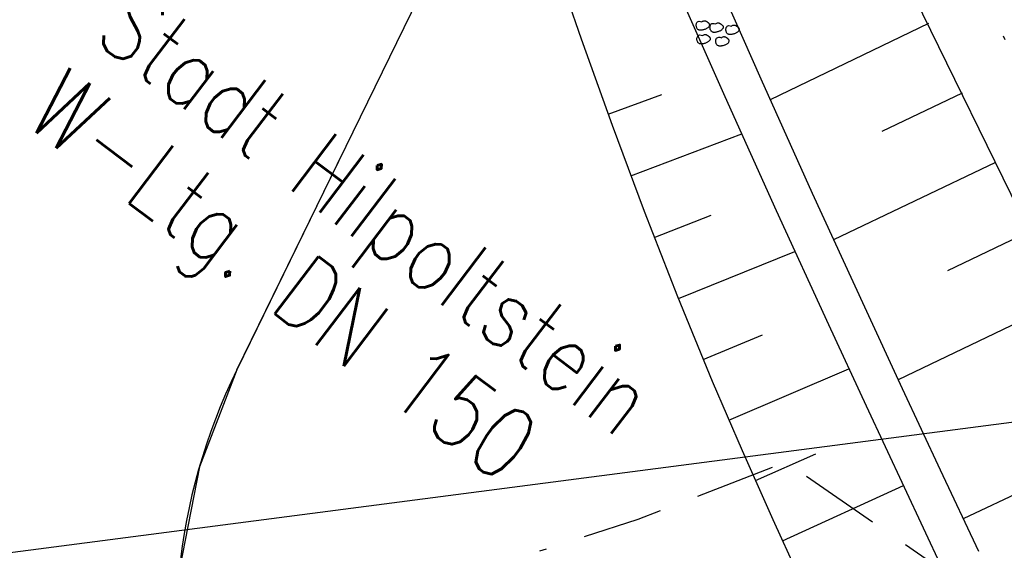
# Model space of a CAD drawing. Extents: x 446224 to 446791, y 446199 to 447379.
# Tile 106 of 113: x 446314 to 446338, y 447311 to 447324. Entities that reach past the tile are written whole.
import ezdxf

# ---------------------------------------------------------------- set-up
doc = ezdxf.new("R2010")
doc.units = 0
doc.header["$LTSCALE"] = 2
doc.header["$MEASUREMENT"] = 0
for name, pattern in [('AUSGEZOGEN', [0]), ('GESTRICH-X2', [1.5, 1, -0.5]), ('GETRENNTX3', [3.25, 1, -0.75, 0, -0.75, 0, -0.75])]:
    doc.linetypes.add(name, pattern=pattern)
for name, color, linetype in [('BOESCHG', 250, 'AUSGEZOGEN'), ('DB-Autohof', 15, 'CONTINUOUS'), ('Planeinteilung', 250, 'CONTINUOUS'), ('RAHMEN', 7, 'AUSGEZOGEN'), ('TELEKOM', 4, 'GETRENNTX3'), ('W-LTG', 4, 'GESTRICH-X2')]:
    doc.layers.add(name, color=color, linetype=linetype)
doc.styles.add('ROMANS', font='romans.shx', dxfattribs={"width": 0.8})

# ---------------------------------------------------------------- blocks, each defined once
blk = doc.blocks.new('1135420')
at = {"layer": 'RAHMEN'}
blk.add_line((25, 415), (25, 5), dxfattribs=at)

msp = doc.modelspace()

# ---------------------------------------------------------------- linework, layer by layer
at = {"layer": 'BOESCHG'}
msp.add_lwpolyline([(446482.746, 447140.555, 0.000007), (446485.092, 447124.399, 0.000282)], format="xyb", dxfattribs=at)
at = {"layer": 'DB-Autohof', "linetype": 'Continuous'}
for p, q in [((446319.288, 447315.715), (446326.922, 447331.342)), ((446334.316, 447328.901), (446339.692, 447317.875)), ((446327.275, 447325.746), (446327.885, 447323.977)), ((446331.104, 447325.84), (446332.372, 447322.981)), ((446330.204, 447325.402), (446331.473, 447322.543)), ((446330.767, 447324.374), (446330.775, 447324.391)), ((446330.775, 447324.391), (446330.789, 447324.405)), ((446330.789, 447324.405), (446330.806, 447324.415)), ((446330.806, 447324.415), (446330.83, 447324.419)), ((446330.83, 447324.419), (446330.86, 447324.416)), ((446330.86, 447324.416), (446330.897, 447324.406)), ((446330.897, 447324.406), (446330.914, 447324.417)), ((446330.914, 447324.417), (446330.929, 447324.425)), ((446330.929, 447324.425), (446330.943, 447324.43)), ((446330.943, 447324.43), (446330.956, 447324.432)), ((446330.956, 447324.432), (446330.967, 447324.432)), ((446330.967, 447324.432), (446330.977, 447324.43)), ((446330.977, 447324.43), (446330.987, 447324.427)), ((446330.987, 447324.427), (446330.997, 447324.423)), ((446330.997, 447324.423), (446331.006, 447324.419)), ((446331.006, 447324.419), (446331.015, 447324.414)), ((446331.015, 447324.414), (446331.023, 447324.409)), ((446331.023, 447324.409), (446331.032, 447324.403)), ((446331.032, 447324.403), (446331.04, 447324.397)), ((446331.04, 447324.397), (446331.047, 447324.391)), ((446331.047, 447324.391), (446331.055, 447324.385)), ((446330.757, 447324.318), (446330.758, 447324.336)), ((446330.758, 447324.301), (446330.757, 447324.318)), ((446330.758, 447324.336), (446330.761, 447324.355)), ((446330.76, 447324.284), (446330.758, 447324.301)), ((446330.764, 447324.269), (446330.76, 447324.284)), ((446330.761, 447324.355), (446330.767, 447324.374)), ((446330.769, 447324.255), (446330.764, 447324.269)), ((446330.775, 447324.243), (446330.769, 447324.255)), ((446330.782, 447324.232), (446330.775, 447324.243)), ((446330.791, 447324.222), (446330.782, 447324.232)), ((446330.8, 447324.214), (446330.791, 447324.222)), ((446330.81, 447324.208), (446330.8, 447324.214)), ((446330.821, 447324.202), (446330.81, 447324.208)), ((446330.832, 447324.199), (446330.821, 447324.202)), ((446330.845, 447324.196), (446330.832, 447324.199)), ((446330.858, 447324.195), (446330.845, 447324.196)), ((446330.872, 447324.195), (446330.858, 447324.195)), ((446330.888, 447324.196), (446330.872, 447324.195)), ((446330.903, 447324.198), (446330.888, 447324.196)), ((446330.92, 447324.201), (446330.903, 447324.198)), ((446330.937, 447324.205), (446330.92, 447324.201)), ((446330.954, 447324.21), (446330.937, 447324.205)), ((446330.97, 447324.216), (446330.954, 447324.21)), ((446330.987, 447324.222), (446330.97, 447324.216)), ((446331.002, 447324.23), (446330.987, 447324.222)), ((446331.017, 447324.237), (446331.002, 447324.23)), ((446331.031, 447324.246), (446331.017, 447324.237)), ((446331.043, 447324.254), (446331.031, 447324.246)), ((446331.054, 447324.263), (446331.043, 447324.254)), ((446331.063, 447324.273), (446331.054, 447324.263)), ((446331.055, 447324.385), (446331.061, 447324.378)), ((446331.061, 447324.378), (446331.068, 447324.37)), ((446331.071, 447324.282), (446331.063, 447324.273)), ((446331.068, 447324.37), (446331.074, 447324.363)), ((446331.078, 447324.292), (446331.071, 447324.282)), ((446331.074, 447324.363), (446331.079, 447324.355)), ((446331.083, 447324.301), (446331.078, 447324.292)), ((446331.079, 447324.355), (446331.083, 447324.346)), ((446331.083, 447324.346), (446331.086, 447324.338)), ((446331.086, 447324.311), (446331.083, 447324.301)), ((446331.086, 447324.338), (446331.087, 447324.329)), ((446331.087, 447324.32), (446331.086, 447324.311)), ((446331.087, 447324.329), (446331.087, 447324.32)), ((446331.1, 447324.264), (446331.101, 447324.282)), ((446331.101, 447324.246), (446331.1, 447324.264)), ((446331.101, 447324.282), (446331.104, 447324.301)), ((446331.103, 447324.23), (446331.101, 447324.246)), ((446331.107, 447324.215), (446331.103, 447324.23)), ((446331.104, 447324.301), (446331.11, 447324.32)), ((446331.112, 447324.201), (446331.107, 447324.215)), ((446331.11, 447324.32), (446331.119, 447324.337)), ((446331.119, 447324.189), (446331.112, 447324.201)), ((446331.119, 447324.337), (446331.132, 447324.351)), ((446331.126, 447324.178), (446331.119, 447324.189)), ((446331.134, 447324.168), (446331.126, 447324.178)), ((446331.132, 447324.351), (446331.15, 447324.361)), ((446331.143, 447324.16), (446331.134, 447324.168)), ((446331.153, 447324.153), (446331.143, 447324.16)), ((446331.15, 447324.361), (446331.173, 447324.365)), ((446331.164, 447324.148), (446331.153, 447324.153)), ((446331.176, 447324.144), (446331.164, 447324.148)), ((446331.173, 447324.365), (446331.203, 447324.362)), ((446331.188, 447324.142), (446331.176, 447324.144)), ((446331.202, 447324.141), (446331.188, 447324.142)), ((446331.216, 447324.141), (446331.202, 447324.141)), ((446331.203, 447324.362), (446331.24, 447324.351)), ((446331.231, 447324.142), (446331.216, 447324.141)), ((446331.247, 447324.144), (446331.231, 447324.142)), ((446331.24, 447324.351), (446331.257, 447324.363)), ((446331.263, 447324.147), (446331.247, 447324.144)), ((446331.257, 447324.363), (446331.273, 447324.371)), ((446331.28, 447324.151), (446331.263, 447324.147)), ((446331.273, 447324.371), (446331.287, 447324.376)), ((446331.297, 447324.156), (446331.28, 447324.151)), ((446331.287, 447324.376), (446331.299, 447324.378)), ((446331.314, 447324.162), (446331.297, 447324.156)), ((446331.299, 447324.378), (446331.311, 447324.378)), ((446331.311, 447324.378), (446331.321, 447324.376)), ((446331.33, 447324.168), (446331.314, 447324.162)), ((446331.321, 447324.376), (446331.331, 447324.373)), ((446331.346, 447324.175), (446331.33, 447324.168)), ((446331.331, 447324.373), (446331.34, 447324.369)), ((446331.34, 447324.369), (446331.349, 447324.364)), ((446331.361, 447324.183), (446331.346, 447324.175)), ((446331.349, 447324.364), (446331.358, 447324.36)), ((446331.358, 447324.36), (446331.367, 447324.355)), ((446331.374, 447324.191), (446331.361, 447324.183)), ((446331.367, 447324.355), (446331.375, 447324.349)), ((446331.386, 447324.2), (446331.374, 447324.191)), ((446331.375, 447324.349), (446331.383, 447324.343)), ((446331.383, 447324.343), (446331.391, 447324.337)), ((446331.397, 447324.209), (446331.386, 447324.2)), ((446331.391, 447324.337), (446331.398, 447324.33)), ((446331.407, 447324.218), (446331.397, 447324.209)), ((446331.398, 447324.33), (446331.405, 447324.324)), ((446331.405, 447324.324), (446331.411, 447324.316)), ((446331.415, 447324.228), (446331.407, 447324.218)), ((446331.411, 447324.316), (446331.417, 447324.309)), ((446331.421, 447324.238), (446331.415, 447324.228)), ((446331.417, 447324.309), (446331.422, 447324.301)), ((446331.426, 447324.247), (446331.421, 447324.238)), ((446331.422, 447324.301), (446331.426, 447324.292)), ((446331.426, 447324.292), (446331.429, 447324.284)), ((446331.429, 447324.257), (446331.426, 447324.247)), ((446331.429, 447324.284), (446331.431, 447324.275)), ((446331.431, 447324.266), (446331.429, 447324.257)), ((446331.431, 447324.275), (446331.431, 447324.266)), ((446331.498, 447324.21), (446331.499, 447324.228)), ((446331.499, 447324.192), (446331.498, 447324.21)), ((446331.499, 447324.228), (446331.502, 447324.247)), ((446331.501, 447324.176), (446331.499, 447324.192)), ((446331.505, 447324.161), (446331.501, 447324.176)), ((446331.502, 447324.247), (446331.508, 447324.266)), ((446331.51, 447324.147), (446331.505, 447324.161)), ((446331.508, 447324.266), (446331.517, 447324.283)), ((446331.516, 447324.135), (446331.51, 447324.147)), ((446331.517, 447324.283), (446331.53, 447324.297)), ((446331.53, 447324.297), (446331.548, 447324.306)), ((446331.548, 447324.306), (446331.571, 447324.311)), ((446331.571, 447324.311), (446331.601, 447324.308)), ((446331.601, 447324.308), (446331.638, 447324.297)), ((446331.638, 447324.297), (446331.655, 447324.309)), ((446331.655, 447324.309), (446331.671, 447324.317)), ((446331.671, 447324.317), (446331.684, 447324.322)), ((446331.684, 447324.322), (446331.697, 447324.324)), ((446331.697, 447324.324), (446331.708, 447324.324)), ((446331.708, 447324.324), (446331.719, 447324.322)), ((446331.719, 447324.322), (446331.729, 447324.319)), ((446331.729, 447324.319), (446331.738, 447324.315)), ((446331.738, 447324.315), (446331.747, 447324.31)), ((446331.747, 447324.31), (446331.756, 447324.306)), ((446331.756, 447324.306), (446331.765, 447324.3)), ((446331.765, 447324.3), (446331.773, 447324.295)), ((446331.784, 447324.146), (446331.772, 447324.137)), ((446331.773, 447324.295), (446331.781, 447324.289)), ((446331.781, 447324.289), (446331.789, 447324.283)), ((446331.795, 447324.155), (446331.784, 447324.146)), ((446331.789, 447324.283), (446331.796, 447324.276)), ((446331.805, 447324.164), (446331.795, 447324.155)), ((446331.796, 447324.276), (446331.803, 447324.269)), ((446331.803, 447324.269), (446331.809, 447324.262)), ((446331.813, 447324.174), (446331.805, 447324.164)), ((446331.809, 447324.262), (446331.815, 447324.254)), ((446331.819, 447324.183), (446331.813, 447324.174)), ((446331.815, 447324.254), (446331.82, 447324.246)), ((446331.824, 447324.193), (446331.819, 447324.183)), ((446331.82, 447324.246), (446331.824, 447324.238)), ((446331.824, 447324.238), (446331.827, 447324.23)), ((446331.827, 447324.202), (446331.824, 447324.193)), ((446331.827, 447324.23), (446331.828, 447324.221)), ((446331.829, 447324.212), (446331.827, 447324.202)), ((446331.828, 447324.221), (446331.829, 447324.212)), ((446336.554, 447324.362), (446332.607, 447322.456)), ((446327.885, 447323.977), (446328.656, 447321.822)), ((446330.775, 447323.975), (446330.776, 447323.993)), ((446330.776, 447323.957), (446330.775, 447323.975)), ((446330.776, 447323.993), (446330.779, 447324.012)), ((446330.778, 447323.941), (446330.776, 447323.957)), ((446330.782, 447323.926), (446330.778, 447323.941)), ((446330.779, 447324.012), (446330.785, 447324.031)), ((446330.787, 447323.912), (446330.782, 447323.926)), ((446330.785, 447324.031), (446330.794, 447324.048)), ((446330.793, 447323.9), (446330.787, 447323.912)), ((446330.801, 447323.889), (446330.793, 447323.9)), ((446330.794, 447324.048), (446330.807, 447324.062)), ((446330.807, 447324.062), (446330.825, 447324.072)), ((446330.825, 447324.072), (446330.848, 447324.076)), ((446330.848, 447324.076), (446330.878, 447324.073)), ((446330.878, 447324.073), (446330.915, 447324.062)), ((446330.915, 447324.062), (446330.932, 447324.074)), ((446330.932, 447324.074), (446330.947, 447324.082)), ((446330.947, 447324.082), (446330.961, 447324.087)), ((446330.961, 447324.087), (446330.974, 447324.089)), ((446330.974, 447324.089), (446330.985, 447324.089)), ((446330.985, 447324.089), (446330.996, 447324.087)), ((446330.996, 447324.087), (446331.005, 447324.084)), ((446331.005, 447324.084), (446331.015, 447324.08)), ((446331.015, 447324.08), (446331.024, 447324.075)), ((446331.035, 447323.894), (446331.02, 447323.886)), ((446331.024, 447324.075), (446331.033, 447324.071)), ((446331.033, 447324.071), (446331.041, 447324.066)), ((446331.049, 447323.902), (446331.035, 447323.894)), ((446331.041, 447324.066), (446331.05, 447324.06)), ((446331.061, 447323.911), (446331.049, 447323.902)), ((446331.05, 447324.06), (446331.058, 447324.054)), ((446331.058, 447324.054), (446331.065, 447324.048)), ((446331.072, 447323.92), (446331.061, 447323.911)), ((446331.065, 447324.048), (446331.073, 447324.041)), ((446331.081, 447323.929), (446331.072, 447323.92)), ((446331.073, 447324.041), (446331.08, 447324.035)), ((446331.08, 447324.035), (446331.086, 447324.027)), ((446331.09, 447323.939), (446331.081, 447323.929)), ((446331.086, 447324.027), (446331.092, 447324.02)), ((446331.096, 447323.949), (446331.09, 447323.939)), ((446331.092, 447324.02), (446331.097, 447324.012)), ((446331.101, 447323.958), (446331.096, 447323.949)), ((446331.097, 447324.012), (446331.101, 447324.003)), ((446331.101, 447324.003), (446331.104, 447323.995)), ((446331.104, 447323.968), (446331.101, 447323.958)), ((446331.104, 447323.995), (446331.105, 447323.986)), ((446331.105, 447323.977), (446331.104, 447323.968)), ((446331.105, 447323.986), (446331.105, 447323.977)), ((446331.245, 447323.92), (446331.246, 447323.939)), ((446331.246, 447323.903), (446331.245, 447323.92)), ((446331.246, 447323.939), (446331.249, 447323.958)), ((446331.248, 447323.887), (446331.246, 447323.903)), ((446331.249, 447323.958), (446331.255, 447323.977)), ((446331.255, 447323.977), (446331.264, 447323.994)), ((446331.264, 447323.994), (446331.277, 447324.008)), ((446331.277, 447324.008), (446331.295, 447324.017)), ((446331.295, 447324.017), (446331.318, 447324.022)), ((446331.318, 447324.022), (446331.348, 447324.019)), ((446331.348, 447324.019), (446331.385, 447324.008)), ((446331.385, 447324.008), (446331.402, 447324.02)), ((446331.402, 447324.02), (446331.417, 447324.028)), ((446331.417, 447324.028), (446331.431, 447324.033)), ((446331.431, 447324.033), (446331.444, 447324.035)), ((446331.444, 447324.035), (446331.455, 447324.035)), ((446331.455, 447324.035), (446331.466, 447324.033)), ((446331.466, 447324.033), (446331.475, 447324.03)), ((446331.475, 447324.03), (446331.485, 447324.026)), ((446331.485, 447324.026), (446331.494, 447324.021)), ((446331.494, 447324.021), (446331.503, 447324.017)), ((446331.503, 447324.017), (446331.512, 447324.011)), ((446331.512, 447324.011), (446331.52, 447324.006)), ((446331.524, 447324.123), (446331.516, 447324.135)), ((446331.52, 447324.006), (446331.528, 447324)), ((446331.532, 447324.114), (446331.524, 447324.123)), ((446331.528, 447324), (446331.536, 447323.994)), ((446331.541, 447324.106), (446331.532, 447324.114)), ((446331.536, 447323.994), (446331.543, 447323.987)), ((446331.551, 447324.099), (446331.541, 447324.106)), ((446331.543, 447323.987), (446331.55, 447323.98)), ((446331.55, 447323.98), (446331.556, 447323.973)), ((446331.562, 447324.094), (446331.551, 447324.099)), ((446331.556, 447323.973), (446331.562, 447323.965)), ((446331.566, 447323.894), (446331.56, 447323.885)), ((446331.574, 447324.09), (446331.562, 447324.094)), ((446331.562, 447323.965), (446331.567, 447323.957)), ((446331.571, 447323.904), (446331.566, 447323.894)), ((446331.567, 447323.957), (446331.571, 447323.949)), ((446331.571, 447323.949), (446331.574, 447323.94)), ((446331.574, 447323.913), (446331.571, 447323.904)), ((446331.586, 447324.088), (446331.574, 447324.09)), ((446331.574, 447323.94), (446331.575, 447323.932)), ((446331.576, 447323.923), (446331.574, 447323.913)), ((446331.575, 447323.932), (446331.576, 447323.923)), ((446331.6, 447324.086), (446331.586, 447324.088)), ((446331.614, 447324.086), (446331.6, 447324.086)), ((446331.629, 447324.088), (446331.614, 447324.086)), ((446331.645, 447324.09), (446331.629, 447324.088)), ((446331.661, 447324.093), (446331.645, 447324.09)), ((446331.678, 447324.097), (446331.661, 447324.093)), ((446331.695, 447324.102), (446331.678, 447324.097)), ((446331.712, 447324.108), (446331.695, 447324.102)), ((446331.728, 447324.114), (446331.712, 447324.108)), ((446331.744, 447324.121), (446331.728, 447324.114)), ((446331.758, 447324.129), (446331.744, 447324.121)), ((446331.772, 447324.137), (446331.758, 447324.129)), ((446330.809, 447323.879), (446330.801, 447323.889)), ((446330.818, 447323.871), (446330.809, 447323.879)), ((446330.828, 447323.864), (446330.818, 447323.871)), ((446330.839, 447323.859), (446330.828, 447323.864)), ((446330.851, 447323.855), (446330.839, 447323.859)), ((446330.863, 447323.853), (446330.851, 447323.855)), ((446330.876, 447323.852), (446330.863, 447323.853)), ((446330.891, 447323.852), (446330.876, 447323.852)), ((446330.906, 447323.853), (446330.891, 447323.852)), ((446330.921, 447323.855), (446330.906, 447323.853)), ((446330.938, 447323.858), (446330.921, 447323.855)), ((446330.955, 447323.862), (446330.938, 447323.858)), ((446330.972, 447323.867), (446330.955, 447323.862)), ((446330.988, 447323.873), (446330.972, 447323.867)), ((446331.005, 447323.879), (446330.988, 447323.873)), ((446331.02, 447323.886), (446331.005, 447323.879)), ((446331.252, 447323.872), (446331.248, 447323.887)), ((446331.257, 447323.858), (446331.252, 447323.872)), ((446331.263, 447323.846), (446331.257, 447323.858)), ((446331.271, 447323.834), (446331.263, 447323.846)), ((446331.279, 447323.825), (446331.271, 447323.834)), ((446331.288, 447323.817), (446331.279, 447323.825)), ((446331.298, 447323.81), (446331.288, 447323.817)), ((446331.309, 447323.805), (446331.298, 447323.81)), ((446331.321, 447323.801), (446331.309, 447323.805)), ((446331.333, 447323.799), (446331.321, 447323.801)), ((446331.346, 447323.797), (446331.333, 447323.799)), ((446331.361, 447323.797), (446331.346, 447323.797)), ((446331.376, 447323.799), (446331.361, 447323.797)), ((446331.392, 447323.801), (446331.376, 447323.799)), ((446331.408, 447323.804), (446331.392, 447323.801)), ((446331.425, 447323.808), (446331.408, 447323.804)), ((446331.442, 447323.813), (446331.425, 447323.808)), ((446331.459, 447323.819), (446331.442, 447323.813)), ((446331.475, 447323.825), (446331.459, 447323.819)), ((446331.491, 447323.832), (446331.475, 447323.825)), ((446331.505, 447323.84), (446331.491, 447323.832)), ((446331.519, 447323.848), (446331.505, 447323.84)), ((446331.531, 447323.857), (446331.519, 447323.848)), ((446331.542, 447323.866), (446331.531, 447323.857)), ((446331.552, 447323.875), (446331.542, 447323.866)), ((446331.56, 447323.885), (446331.552, 447323.875)), ((446332.372, 447322.981), (446333.655, 447320.128)), ((446328.555, 447322.1), (446329.895, 447322.588)), ((446331.473, 447322.543), (446332.756, 447319.69)), ((446337.395, 447322.625), (446335.394, 447321.667)), ((446328.656, 447321.822), (446329.457, 447319.679)), ((446329.125, 447320.558), (446331.893, 447321.603)), ((446321.953, 447321.171), (446319.288, 447315.715)), ((446338.231, 447320.893), (446334.187, 447318.958)), ((446333.655, 447320.128), (446334.955, 447317.283)), ((446329.457, 447319.679), (446330.289, 447317.548)), ((446329.71, 447319.021), (446331.133, 447319.577)), ((446332.756, 447319.69), (446334.056, 447316.845)), ((446339.064, 447319.16), (446337.027, 447318.185)), ((446330.312, 447317.491), (446333.221, 447318.666)), ((446330.289, 447317.548), (446331.158, 447315.432)), ((446334.955, 447317.283), (446335.899, 447315.248)), ((446339.895, 447317.426), (446335.797, 447315.465)), ((446334.056, 447316.845), (446334.999, 447314.812)), ((446330.934, 447315.968), (446332.413, 447316.585)), ((446319.288, 447315.715), (446318.353, 447313.288)), ((446331.575, 447314.453), (446334.567, 447315.74)), ((446331.158, 447315.432), (446331.902, 447313.699)), ((446335.899, 447315.248), (446336.848, 447313.215)), ((446334.999, 447314.812), (446335.948, 447312.782)), ((446341.551, 447313.939), (446337.42, 447311.995)), ((446331.902, 447313.699), (446332.668, 447311.974)), ((446332.234, 447312.946), (446333.74, 447313.613)), ((446318.353, 447313.288), (446317.852, 447310.736)), ((446336.848, 447313.215), (446337.801, 447311.184)), ((446332.908, 447311.445), (446335.929, 447312.822)), ((446335.948, 447312.782), (446336.899, 447310.753)), ((446332.668, 447311.974), (446333.452, 447310.257))]:
    msp.add_line(p, q, dxfattribs=at)
msp.add_arc((446332.766, 447309.131), 15, 153.9638, 233.5257, dxfattribs=at)
at = {"layer": 'TELEKOM'}
msp.add_line((446337.087, 447327.288), (446343.843, 447310.945), dxfattribs=at)
at = {"layer": 'W-LTG', "flags": 128}
msp.add_lwpolyline([(446354.84, 447298.193), (446350.209, 447301.796), (446337.337, 447310.409), (446332.987, 447313.407), (446329.303, 447311.972), (446326.844, 447311.181)], dxfattribs=at)
msp.add_lwpolyline([(446354.84, 447298.193), (446350.209, 447301.796), (446337.337, 447310.409), (446332.987, 447313.407), (446329.303, 447311.972), (446326.844, 447311.181)], dxfattribs=at)

# ---------------------------------------------------------------- block references
at = {"layer": 'Planeinteilung', "linetype": 'Continuous', "rotation": 277.4163263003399}
msp.add_blockref('1135420', (446224.107, 447324.702), dxfattribs=at)

# ---------------------------------------------------------------- texts
at = {"layer": 'W-LTG', "style": 'ROMANS', "width": 0.8}
for s, p in [('Stadt Hilpoltstein', (446315.66, 447323.974)), ('W-Ltg. DN 150', (446313.943, 447321.886))]:
    msp.add_text(s, height=1.8, rotation=322.7921, dxfattribs=at).set_placement(p)

doc.saveas('drawing.dxf')
